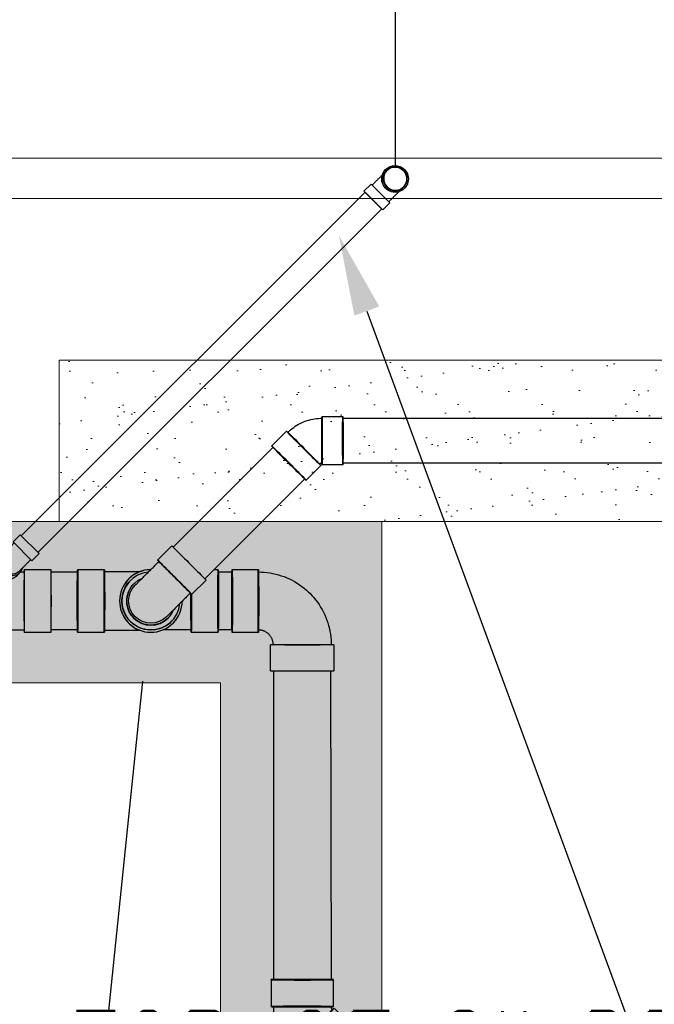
# Model space of a CAD drawing. Header units: inches. Extents: x -20472 to 23246, y -642 to 972.
# Tile 7 of 105: x 894 to 988, y -258 to -111. Entities that reach past the tile are written whole.
import ezdxf
from ezdxf import colors
from ezdxf.entities.mleader import LeaderData, LeaderLine
from ezdxf.math import Vec2, Vec3

# ---------------------------------------------------------------- set-up
doc = ezdxf.new("R2010")
doc.units = ezdxf.units.IN
doc.header["$MEASUREMENT"] = 0
doc.linetypes.add('Dash 1_16_', pattern=[0.125, 0.0625, -0.0625])
for name, color, linetype in [('P-PIPE', 3, 'Continuous'), ('S-ANNO-DIMS', 1, 'Continuous'), ('S-ANNO-TEXT', 2, 'Continuous')]:
    doc.layers.add(name, color=color, linetype=linetype)
for name, color, linetype, lineweight in [('S-FDTN_DRN', 3, 'Continuous', 50), ('S-TRCH-PATT', 8, 'Continuous', 18), ('S-WALL-PATT', 8, 'Continuous', 18)]:
    doc.layers.add(name, color=color, linetype=linetype, lineweight=lineweight)
doc.styles.add('Annotative', font='romans.shx', dxfattribs={"width": 0.8, "height": 0.125})
doc.dimstyles.new('Annotative', dxfattribs={"dimscale": 0, "dimtxt": 0.125, "dimasz": 0.125, "dimexe": 0.179688, "dimexo": 0.0625, "dimgap": 0.09, "dimtad": 1, "dimdec": 3, "dimzin": 3, "dimdsep": 46, "dimlunit": 4, "dimtxsty": 'Annotative', "dimcen": 0.09, "dimclrt": 2, "dimazin": 2, "dimtfac": 1, "dimtdec": 3, "dimtmove": 1, "dimatfit": 3, "dimfxl": 1, "dimtfill": 1, "dimfrac": 2, "dimtolj": 1, "dimtzin": 0, "dimarcsym": 0})

# ---------------------------------------------------------------- blocks, each defined once
blk = doc.blocks.new('*D47')
at = {"layer": 'Defpoints', "color": 0, "transparency": 16777216}
for p in [(950, -77.77), (1056, -86.26), (1056, -140)]:
    blk.add_point(p, dxfattribs=at)
at = {"layer": 'S-ANNO-DIMS', "color": 0, "lineweight": -2, "transparency": 16777216}
for p, q in [((1056, -134), (1056, -69.01)), ((950, -83.77), (950, -103.51)), ((962, -86.26), (1044, -86.26))]:
    blk.add_line(p, q, dxfattribs=at)
at = {"layer": 'S-ANNO-DIMS', "color": 0, "transparency": 16777216}
for points in [[(962, -84.26), (962, -88.26), (950, -86.26)], [(1044, -84.26), (1044, -88.26), (1056, -86.26)]]:
    blk.add_solid(points, dxfattribs=at)
at = {"layer": 'S-ANNO-DIMS', "color": 2, "lineweight": -3, "transparency": 16777216, "insert": (1003, -70.47), "char_height": 12, "attachment_point": 5, "style": 'Annotative', "bg_fill": 3, "box_fill_scale": 1.25, "bg_fill_color": 256, "bg_fill_true_color": 13158600, "bg_fill_transparency": 0}
blk.add_mtext('\\A1;8\'-10"', dxfattribs=at)
blk = doc.blocks.new('*D48')
at = {"layer": 'Defpoints', "color": 0, "transparency": 16777216}
for p in [(950, -86.26), (758, -137.59), (950, -139.06)]:
    blk.add_point(p, dxfattribs=at)
at = {"layer": 'S-ANNO-DIMS', "color": 0, "lineweight": -2, "transparency": 16777216}
for p, q in [((758, -131.59), (758, -69.01)), ((950, -133.06), (950, -69.01)), ((770, -86.26), (938, -86.26))]:
    blk.add_line(p, q, dxfattribs=at)
at = {"layer": 'S-ANNO-DIMS', "color": 0, "transparency": 16777216}
for points in [[(770, -84.26), (770, -88.26), (758, -86.26)], [(938, -84.26), (938, -88.26), (950, -86.26)]]:
    blk.add_solid(points, dxfattribs=at)
at = {"layer": 'S-ANNO-DIMS', "color": 2, "lineweight": -3, "transparency": 16777216, "insert": (854, -70.47), "char_height": 12, "attachment_point": 5, "style": 'Annotative', "bg_fill": 3, "box_fill_scale": 1.25, "bg_fill_color": 256, "bg_fill_true_color": 13158600, "bg_fill_transparency": 0}
blk.add_mtext('\\A1;16\'-0"', dxfattribs=at)
blk = doc.blocks.new('Bend - PVC - Sch 40 - DWV_USACE - Standard-V11-00_SP_Foundation Drainage Plan-TO FDN_DOC-flat-3')
at = {"layer": 'P-PIPE'}
for p, q in [((999.17, -259.43), (999.17, -260.93)), ((1001.15, -259.43), (999.17, -259.43)), ((999.17, -259.43), (1001.15, -259.43)), ((1001.15, -259.43), (1003.13, -259.43)), ((1003.13, -259.43), (1001.15, -259.43)), ((1003.13, -260.93), (1003.13, -259.43)), ((1001.15, -260.93), (999.17, -260.93)), ((999.17, -260.93), (1001.15, -260.93)), ((1001.15, -260.93), (1003.13, -260.93)), ((1003.13, -260.93), (1001.15, -260.93)), ((1001.15, -260.93), (1001.15, -260.93)), ((1001.15, -260.93), (1001.15, -260.93)), ((1001.16, -262.02), (1001.15, -262.02)), ((1002.9, -260.93), (1002.9, -261.06)), ((1001.15, -265.98), (1001.16, -265.98))]:
    blk.add_line(p, q, dxfattribs=at)
at = {"layer": 'P-PIPE', "flags": 128}
for points in [[(999.4, -261.08), (999.4, -260.97), (999.4, -260.93)], [(999.4, -264), (999.4, -263.99), (999.4, -263.99), (999.4, -263.98), (999.4, -263.96), (999.4, -263.94), (999.4, -263.91), (999.4, -263.88), (999.4, -263.84), (999.4, -263.8), (999.4, -263.76), (999.4, -263.71), (999.4, -263.65), (999.4, -263.59), (999.4, -263.53), (999.4, -263.46), (999.4, -263.39), (999.4, -263.32), (999.4, -263.24), (999.4, -263.15), (999.4, -263.07), (999.4, -262.98), (999.4, -262.89), (999.4, -262.79), (999.4, -262.69), (999.4, -262.59), (999.4, -262.48), (999.4, -262.38), (999.4, -262.27), (999.4, -262.16), (999.4, -262.04), (999.4, -261.93), (999.4, -261.81), (999.4, -261.69), (999.4, -261.58), (999.4, -261.45), (999.4, -261.33), (999.4, -261.21), (999.4, -261.09)], [(1002.9, -261.08), (1002.9, -261.18), (1002.9, -261.3), (1002.9, -261.42), (1002.9, -261.54), (1002.9, -261.66), (1002.9, -261.78), (1002.9, -261.9), (1002.9, -262.01), (1002.9, -262.13), (1002.9, -262.24), (1002.9, -262.35), (1002.9, -262.46), (1002.9, -262.56), (1002.9, -262.66), (1002.9, -262.76), (1002.9, -262.86), (1002.9, -262.95), (1002.9, -263.04), (1002.9, -263.13), (1002.9, -263.22), (1002.9, -263.3), (1002.9, -263.37), (1002.9, -263.44), (1002.9, -263.51), (1002.9, -263.58), (1002.9, -263.64), (1002.9, -263.69), (1002.9, -263.74), (1002.9, -263.79), (1002.9, -263.83), (1002.9, -263.87), (1002.9, -263.9), (1002.9, -263.93), (1002.9, -263.95), (1002.9, -263.97), (1002.9, -263.98), (1002.9, -263.99), (1002.9, -264), (1002.9, -264)], [(999.4, -264), (999.4, -263.93), (999.41, -263.86), (999.42, -263.79), (999.43, -263.72), (999.44, -263.65), (999.45, -263.58), (999.47, -263.51), (999.49, -263.45), (999.52, -263.38), (999.54, -263.32), (999.57, -263.25), (999.6, -263.19), (999.63, -263.13), (999.67, -263.07), (999.71, -263.01), (999.75, -262.95), (999.79, -262.9), (999.84, -262.84), (999.88, -262.79), (999.93, -262.74), (999.99, -262.69), (1000.04, -262.65), (1000.09, -262.61), (1000.15, -262.56), (1000.21, -262.52), (1000.27, -262.49), (1000.33, -262.45), (1000.39, -262.42), (1000.45, -262.39), (1000.52, -262.37), (1000.58, -262.34), (1000.65, -262.32), (1000.72, -262.3), (1000.79, -262.29), (1000.86, -262.27), (1000.92, -262.26), (1000.99, -262.25), (1001.06, -262.25), (1001.13, -262.25), (1001.15, -262.25)], [(1001.15, -262.25), (1001.22, -262.25), (1001.29, -262.25), (1001.36, -262.26), (1001.43, -262.27), (1001.5, -262.28), (1001.57, -262.3), (1001.64, -262.32), (1001.7, -262.34), (1001.77, -262.36), (1001.83, -262.39), (1001.9, -262.41), (1001.96, -262.45), (1002.02, -262.48), (1002.08, -262.51), (1002.14, -262.55), (1002.2, -262.59), (1002.25, -262.64), (1002.31, -262.68), (1002.36, -262.73), (1002.41, -262.78), (1002.46, -262.83), (1002.5, -262.88), (1002.55, -262.94), (1002.59, -262.99), (1002.63, -263.05), (1002.66, -263.11), (1002.7, -263.17), (1002.73, -263.23), (1002.76, -263.3), (1002.78, -263.36), (1002.81, -263.43), (1002.83, -263.5), (1002.85, -263.56), (1002.86, -263.63), (1002.88, -263.7), (1002.89, -263.77), (1002.9, -263.84), (1002.9, -263.91), (1002.9, -263.98), (1002.9, -264)], [(1001.15, -265.75), (1001.08, -265.75), (1001.01, -265.74), (1000.94, -265.73), (1000.87, -265.72), (1000.81, -265.71), (1000.74, -265.7), (1000.67, -265.68), (1000.6, -265.66), (1000.54, -265.64), (1000.47, -265.61), (1000.41, -265.58), (1000.34, -265.55), (1000.28, -265.52), (1000.22, -265.48), (1000.16, -265.44), (1000.11, -265.4), (1000.05, -265.36), (1000, -265.31), (999.95, -265.27), (999.9, -265.22), (999.85, -265.17), (999.8, -265.11), (999.76, -265.06), (999.72, -265), (999.68, -264.94), (999.64, -264.88), (999.61, -264.82), (999.58, -264.76), (999.55, -264.7), (999.52, -264.63), (999.5, -264.57), (999.48, -264.5), (999.46, -264.43), (999.44, -264.36), (999.43, -264.29), (999.42, -264.23), (999.41, -264.16), (999.41, -264.09), (999.4, -264.02), (999.4, -264)], [(1002.9, -264), (1002.9, -264.07), (1002.9, -264.14), (1002.89, -264.21), (1002.88, -264.28), (1002.87, -264.35), (1002.85, -264.41), (1002.83, -264.48), (1002.81, -264.55), (1002.79, -264.61), (1002.76, -264.68), (1002.74, -264.74), (1002.71, -264.81), (1002.67, -264.87), (1002.64, -264.93), (1002.6, -264.99), (1002.56, -265.04), (1002.51, -265.1), (1002.47, -265.15), (1002.42, -265.2), (1002.37, -265.25), (1002.32, -265.3), (1002.27, -265.35), (1002.21, -265.39), (1002.16, -265.43), (1002.1, -265.47), (1002.04, -265.51), (1001.98, -265.54), (1001.92, -265.57), (1001.85, -265.6), (1001.79, -265.63), (1001.72, -265.65), (1001.65, -265.67), (1001.59, -265.69), (1001.52, -265.71), (1001.45, -265.72), (1001.38, -265.73), (1001.31, -265.74), (1001.24, -265.75), (1001.17, -265.75), (1001.15, -265.75)]]:
    blk.add_lwpolyline(points, dxfattribs=at)
at = {"layer": 'P-PIPE'}
for centre, major_axis, start_param, end_param in [((1001.15, -264), (0, -1.98), 3.141593, 6.283185), ((1001.16, -264), (0, -1.98), 3.141593, 6.283185), ((1001.15, -264), (0, -1.98), 0, 3.141593), ((1001.16, -264), (0, -1.98), 0, 3.141593), ((1001.15, -264), (0, -1.75), 3.141593, 6.283185), ((1001.15, -264), (0, -1.75), 0, 3.141593)]:
    blk.add_ellipse(centre, major_axis=major_axis, ratio=0.999999, start_param=start_param, end_param=end_param, dxfattribs=at)
blk = doc.blocks.new('Bend - PVC - Sch 40 - DWV_USACE - Standard-1105255-00_SP_Foundation Drainage Plan-TO FDN_DOC-flat-2')
at = {"layer": 'P-PIPE'}
for p, q in [((1542.99, -211.94), (1540.16, -209.11)), ((1533.58, -215.7), (1536.41, -218.52)), ((1536.5, -218.75), (1536.5, -222.75)), ((1545.81, -222.75), (1545.81, -218.75))]:
    blk.add_line(p, q, dxfattribs=at)
at = {"layer": 'P-PIPE', "flags": 128}
for points in [[(1544.76, -215.2), (1544.61, -214.86), (1544.45, -214.52), (1544.28, -214.19), (1544.09, -213.87), (1543.89, -213.56), (1543.67, -213.26), (1543.45, -212.96), (1543.21, -212.68), (1542.96, -212.4), (1542.75, -212.18)], [(1545.47, -218.75), (1545.46, -218.38), (1545.44, -218.01), (1545.4, -217.64), (1545.35, -217.27), (1545.28, -216.91), (1545.2, -216.54), (1545.11, -216.18), (1545, -215.83), (1544.87, -215.48), (1544.76, -215.2)], [(1536.65, -218.28), (1536.67, -218.3), (1536.69, -218.32), (1536.7, -218.34), (1536.72, -218.36), (1536.73, -218.38), (1536.75, -218.41), (1536.76, -218.43), (1536.77, -218.45), (1536.79, -218.48), (1536.79, -218.5)], [(1536.79, -218.5), (1536.8, -218.52), (1536.81, -218.55), (1536.82, -218.57), (1536.83, -218.6), (1536.83, -218.63), (1536.84, -218.65), (1536.84, -218.68), (1536.84, -218.7), (1536.84, -218.73), (1536.85, -218.75)]]:
    blk.add_lwpolyline(points, dxfattribs=at)
at = {"layer": 'P-PIPE'}
for centre, major_axis, start_param, end_param in [((1536.87, -212.4), (3.29, 3.29), 6.278871, 9.420463), ((1536.87, -212.4), (3.29, 3.29), 3.137278, 6.278871), ((1539.7, -215.23), (3.29, 3.29), 6.278871, 9.420463), ((1539.7, -215.23), (3.29, 3.29), 3.137278, 6.278871), ((1539.7, -215.23), (3.05, 3.05), 6.278871, 9.420463), ((1539.7, -215.23), (3.05, 3.05), 3.137278, 6.278871), ((1541.16, -218.75), (4.66, 0), 0.004314, 3.145907), ((1541.16, -218.75), (4.66, 0), 3.145907, 6.2875), ((1541.16, -218.75), (4.31, 0), 0.004314, 3.145907), ((1541.16, -218.75), (4.31, 0), 3.145907, 6.2875), ((1541.16, -222.75), (4.66, 0), 0.004314, 3.145907), ((1541.16, -222.75), (4.66, 0), 3.145907, 6.2875)]:
    blk.add_ellipse(centre, major_axis=major_axis, ratio=0.010416, start_param=start_param, end_param=end_param, dxfattribs=at)
blk = doc.blocks.new('Bend - PVC - Sch 40 - DWV_USACE - Standard-1153782-00_SP_Foundation Drainage Plan-TO FDN_DOC-flat-1')
at = {"layer": 'P-PIPE'}
for p, q in [((940.29, -2241.47), (940.29, -2244.47)), ((947.5, -2244.47), (947.5, -2241.47)), ((938.89, -2245.86), (935.89, -2245.86)), ((935.89, -2253.07), (938.89, -2253.07))]:
    blk.add_line(p, q, dxfattribs=at)
at = {"layer": 'P-PIPE', "flags": 128}
for points in [[(940.58, -2244.47), (940.58, -2244.54), (940.57, -2244.6), (940.57, -2244.67), (940.56, -2244.74), (940.55, -2244.8), (940.53, -2244.87), (940.51, -2244.94), (940.49, -2245), (940.47, -2245.06), (940.45, -2245.13), (940.42, -2245.19), (940.39, -2245.25), (940.36, -2245.31), (940.32, -2245.37), (940.29, -2245.42), (940.25, -2245.48), (940.2, -2245.53), (940.16, -2245.58), (940.12, -2245.63), (940.09, -2245.66)], [(944.77, -2250.35), (945, -2250.11), (945.22, -2249.86), (945.43, -2249.6), (945.63, -2249.34), (945.82, -2249.06), (946, -2248.78), (946.17, -2248.49), (946.32, -2248.2), (946.46, -2247.9), (946.6, -2247.59), (946.71, -2247.28), (946.82, -2246.97), (946.91, -2246.65), (947, -2246.33), (947.06, -2246), (947.12, -2245.67), (947.16, -2245.34), (947.19, -2245.01), (947.2, -2244.68), (947.21, -2244.47)], [(940.09, -2245.66), (940.04, -2245.71), (939.99, -2245.75), (939.93, -2245.8), (939.88, -2245.84), (939.83, -2245.88), (939.77, -2245.91), (939.71, -2245.95), (939.65, -2245.98), (939.59, -2246.01), (939.53, -2246.03), (939.46, -2246.06), (939.4, -2246.08), (939.34, -2246.1), (939.27, -2246.11), (939.2, -2246.13), (939.14, -2246.14), (939.07, -2246.15), (939, -2246.15), (938.94, -2246.16), (938.89, -2246.16)], [(938.89, -2252.78), (939.23, -2252.77), (939.56, -2252.75), (939.89, -2252.72), (940.22, -2252.68), (940.54, -2252.62), (940.87, -2252.54), (941.19, -2252.46), (941.51, -2252.36), (941.82, -2252.25), (942.13, -2252.13), (942.43, -2251.99), (942.73, -2251.84), (943.02, -2251.68), (943.31, -2251.51), (943.59, -2251.33), (943.86, -2251.14), (944.12, -2250.93), (944.37, -2250.72), (944.62, -2250.49), (944.77, -2250.35)]]:
    blk.add_lwpolyline(points, dxfattribs=at)
at = {"layer": 'P-PIPE'}
for centre, major_axis, start_param, end_param in [((943.89, -2241.47), (3.6, 0), 3.131177, 6.27277), ((943.89, -2241.47), (3.6, 0), 6.27277, 9.414362), ((943.89, -2244.47), (3.6, 0), 3.131177, 6.27277), ((943.89, -2244.47), (3.6, 0), 6.27277, 9.414362), ((943.89, -2244.47), (3.31, 0), 3.131177, 6.27277), ((943.89, -2244.47), (3.31, 0), 6.27277, 9.414362), ((935.89, -2249.47), (0, -3.6), 3.152008, 6.293601), ((935.89, -2249.47), (0, -3.6), 0.010416, 3.152008), ((938.89, -2249.47), (0, -3.6), 3.152008, 6.293601), ((938.89, -2249.47), (0, -3.31), 3.152008, 6.293601), ((938.89, -2249.47), (0, -3.6), 0.010416, 3.152008), ((938.89, -2249.47), (0, -3.31), 0.010416, 3.152008)]:
    blk.add_ellipse(centre, major_axis=major_axis, ratio=0.010416, start_param=start_param, end_param=end_param, dxfattribs=at)
blk = doc.blocks.new('Bend - PVC - Sch 40 - DWV_USACE - Standard-1110594-00_SP_Foundation Drainage Plan-TO FDN_DOC-flat-1')
at = {"layer": 'P-PIPE'}
for p, q in [((1383.06, -205.92), (1383.06, -206.67)), ((1387.02, -206.67), (1387.02, -205.92)), ((1383.06, -209.21), (1383.06, -210.71)), ((1383.06, -209.21), (1387.02, -209.21)), ((1385.04, -209.21), (1385.04, -209.21)), ((1385.04, -209.21), (1385.04, -209.21)), ((1385.04, -209.21), (1385.04, -209.21)), ((1385.04, -209.21), (1385.04, -209.21)), ((1387.02, -210.71), (1387.02, -209.21)), ((1383.06, -210.71), (1387.02, -210.71)), ((1385.04, -210.71), (1385.04, -210.71)), ((1385.04, -210.71), (1385.04, -210.71))]:
    blk.add_line(p, q, dxfattribs=at)
at = {"layer": 'P-PIPE', "flags": 128}
for points in [[(1383.29, -206.67), (1383.29, -206.73), (1383.29, -206.8), (1383.29, -206.87), (1383.29, -206.94), (1383.29, -207.02), (1383.29, -207.09), (1383.29, -207.18), (1383.29, -207.26), (1383.29, -207.35), (1383.29, -207.44), (1383.29, -207.54), (1383.29, -207.64), (1383.29, -207.74), (1383.29, -207.84), (1383.29, -207.94), (1383.29, -208.05), (1383.29, -208.16), (1383.29, -208.27), (1383.29, -208.38), (1383.29, -208.49), (1383.29, -208.6), (1383.29, -208.72), (1383.29, -208.84), (1383.29, -208.95), (1383.29, -209.07), (1383.29, -209.19), (1383.29, -209.21)], [(1386.79, -209.21), (1386.79, -209.09), (1386.79, -208.97), (1386.79, -208.86), (1386.79, -208.74), (1386.79, -208.63), (1386.79, -208.51), (1386.79, -208.4), (1386.79, -208.29), (1386.79, -208.18), (1386.79, -208.07), (1386.79, -207.96), (1386.79, -207.86), (1386.79, -207.75), (1386.79, -207.65), (1386.79, -207.56), (1386.79, -207.46), (1386.79, -207.37), (1386.79, -207.28), (1386.79, -207.19), (1386.79, -207.11), (1386.79, -207.03), (1386.79, -206.95), (1386.79, -206.88), (1386.79, -206.81), (1386.79, -206.75), (1386.79, -206.68), (1386.79, -206.67)]]:
    blk.add_lwpolyline(points, dxfattribs=at)
at = {"layer": 'P-PIPE'}
for centre, major_axis, start_param, end_param in [((1385.04, -206.67), (1.98, 0), 1.570796, 3.627428), ((1385.04, -205.92), (1.98, 0), 1.570796, 3.141593), ((1385.04, -205.92), (1.98, 0), 6.062597, 7.853982), ((1385.04, -206.67), (1.98, 0), 5.813092, 7.853982), ((1385.04, -206.67), (1.75, 0), 1.570796, 3.141593), ((1385.04, -206.67), (1.75, 0), 6.283185, 7.853982)]:
    blk.add_ellipse(centre, major_axis=major_axis, ratio=0.866025, start_param=start_param, end_param=end_param, dxfattribs=at)
blk = doc.blocks.new('Bend - PVC - Sch 40 - DWV_USACE - Standard-1105255-00_SP_Foundation Drainage Plan-TO FDN_DOC-flat-1')
at = {"layer": 'P-PIPE'}
for p, q in [((1240.92, 941.2), (1236.92, 941.2)), ((1250.57, 935.54), (1247.74, 938.37)), ((1236.92, 931.88), (1240.92, 931.88)), ((1241.15, 931.79), (1243.98, 928.96))]:
    blk.add_line(p, q, dxfattribs=at)
at = {"layer": 'P-PIPE', "flags": 128}
for points in [[(1244.48, 940.15), (1244.13, 940.28), (1243.78, 940.4), (1243.43, 940.51), (1243.07, 940.6), (1242.7, 940.68), (1242.34, 940.74), (1241.97, 940.79), (1241.6, 940.83), (1241.23, 940.85), (1240.92, 940.85)], [(1247.49, 938.13), (1247.23, 938.39), (1246.95, 938.63), (1246.66, 938.87), (1246.36, 939.09), (1246.06, 939.31), (1245.74, 939.5), (1245.42, 939.69), (1245.09, 939.86), (1244.76, 940.02), (1244.48, 940.15)], [(1240.92, 932.23), (1240.95, 932.23), (1240.98, 932.23), (1241, 932.22), (1241.03, 932.22), (1241.06, 932.21), (1241.08, 932.21), (1241.11, 932.2), (1241.13, 932.19), (1241.16, 932.18), (1241.18, 932.18)], [(1241.18, 932.18), (1241.2, 932.17), (1241.23, 932.15), (1241.25, 932.14), (1241.27, 932.13), (1241.3, 932.11), (1241.32, 932.1), (1241.34, 932.08), (1241.36, 932.06), (1241.38, 932.05), (1241.4, 932.03)]]:
    blk.add_lwpolyline(points, dxfattribs=at)
at = {"layer": 'P-PIPE'}
for centre, major_axis, start_param, end_param in [((1236.92, 936.54), (0, 4.66), 6.278871, 9.420463), ((1236.92, 936.54), (0, 4.66), 3.137278, 6.278871), ((1240.92, 936.54), (0, 4.66), 6.278871, 9.420463), ((1240.92, 936.54), (0, 4.31), 6.278871, 9.420463), ((1240.92, 936.54), (0, 4.66), 3.137278, 6.278871), ((1240.92, 936.54), (0, 4.31), 3.137278, 6.278871), ((1244.44, 935.08), (3.29, 3.29), 0.004314, 3.145907), ((1244.44, 935.08), (3.29, 3.29), 3.145907, 6.2875), ((1244.44, 935.08), (3.05, 3.05), 0.004314, 3.145907), ((1244.44, 935.08), (3.05, 3.05), 3.145907, 6.2875), ((1247.27, 932.25), (3.29, 3.29), 0.004314, 3.145907), ((1247.27, 932.25), (3.29, 3.29), 3.145907, 6.2875)]:
    blk.add_ellipse(centre, major_axis=major_axis, ratio=0.010416, start_param=start_param, end_param=end_param, dxfattribs=at)
blk = doc.blocks.new('Bend - PVC - Sch 40 - DWV_USACE - Standard-1148485-00_SP_Foundation Drainage Plan-TO FDN_DOC-flat-1')
at = {"layer": 'P-PIPE'}
for p, q in [((1134.17, -206.08), (1134.17, -209.08)), ((1141.38, -209.08), (1141.38, -206.08))]:
    blk.add_line(p, q, dxfattribs=at)
at = {"layer": 'P-PIPE', "flags": 128}
for points in [[(1134.47, -201.08), (1134.47, -201.08), (1134.47, -201.09), (1134.47, -201.11), (1134.47, -201.14), (1134.47, -201.18), (1134.47, -201.22), (1134.47, -201.27), (1134.47, -201.33), (1134.47, -201.4), (1134.47, -201.47), (1134.47, -201.55), (1134.47, -201.64), (1134.47, -201.74), (1134.47, -201.84), (1134.47, -201.95), (1134.47, -202.07), (1134.47, -202.19), (1134.47, -202.32), (1134.47, -202.45), (1134.47, -202.6), (1134.47, -202.74), (1134.47, -202.89), (1134.47, -203.05), (1134.47, -203.21), (1134.47, -203.38), (1134.47, -203.55), (1134.47, -203.72), (1134.47, -203.9), (1134.47, -204.08), (1134.47, -204.27), (1134.47, -204.46), (1134.47, -204.65), (1134.47, -204.84), (1134.47, -205.04), (1134.47, -205.23), (1134.47, -205.43), (1134.47, -205.63), (1134.47, -205.83), (1134.47, -206.03), (1134.47, -206.08)], [(1141.09, -206.08), (1141.09, -205.88), (1141.09, -205.68), (1141.09, -205.48), (1141.09, -205.28), (1141.09, -205.08), (1141.09, -204.89), (1141.09, -204.69), (1141.09, -204.5), (1141.09, -204.31), (1141.09, -204.13), (1141.09, -203.95), (1141.09, -203.77), (1141.09, -203.59), (1141.09, -203.42), (1141.09, -203.25), (1141.09, -203.09), (1141.09, -202.93), (1141.09, -202.78), (1141.09, -202.63), (1141.09, -202.49), (1141.09, -202.35), (1141.09, -202.22), (1141.09, -202.1), (1141.09, -201.98), (1141.09, -201.87), (1141.09, -201.76), (1141.09, -201.67), (1141.09, -201.58), (1141.09, -201.49), (1141.09, -201.42), (1141.09, -201.35), (1141.09, -201.29), (1141.09, -201.23), (1141.09, -201.19), (1141.09, -201.15), (1141.09, -201.12), (1141.09, -201.1), (1141.09, -201.08), (1141.09, -201.08), (1141.09, -201.08)]]:
    blk.add_lwpolyline(points, dxfattribs=at)
at = {"layer": 'P-PIPE'}
for radius, start, end in [(3.6, 0, 180), (3.6, 336.7789, 203.2211), (3.31, 0, 180)]:
    blk.add_arc((1137.78, -201.08), radius, start, end, dxfattribs=at)
for centre, major_axis, start_param, end_param in [((1137.78, -206.08), (3.6, 0), 1.570796, 4.712389), ((1137.78, -206.08), (3.31, 0), 1.570796, 4.712389), ((1137.78, -206.08), (3.6, 0), 4.712389, 7.853982), ((1137.78, -206.08), (3.31, 0), 4.712389, 7.853982), ((1137.78, -209.08), (3.6, 0), 1.570796, 4.712389), ((1137.78, -209.08), (3.6, 0), 4.712389, 7.853982)]:
    blk.add_ellipse(centre, major_axis=major_axis, ratio=0.001061, start_param=start_param, end_param=end_param, dxfattribs=at)

msp = doc.modelspace()

# ---------------------------------------------------------------- hatches: boundary and pattern name
at = {"layer": 'S-WALL-PATT', "linetype": 'Dash 1_16_'}
h = msp.add_hatch(dxfattribs=at)
h.set_pattern_fill('AR-SAND', color=256, scale=4)
h.paths.add_polyline_path([(361.0357, -186), (948, -186), (948, -264), (1182, -264), (1182, 264), (948, 264), (948, 186), (364.9656, 186), (364.9656, 162), (257.675, 162), (257.675, 198), (312, 198), (312, 387.6879), (66, 387.6879), (66, 654), (90, 654), (90, 412), (338.1821, 412), (333.8179, 210), (924, 210), (924, 288), (1206, 288), (1206, -288), (924, -288), (924, -210), (337.0357, -210), (337.0357, -186), (114, -186), (114, -217.5249), (90, -217.5249), (90, -642), (66, -642), (66, -192), (90, -192), (90, -162), (361.0357, -162)])

# ---------------------------------------------------------------- linework, layer by layer
at = {"layer": 'P-PIPE'}
for p, q in [((942.1842, -170.6612), (1075.2317, -170.6612)), ((916.9413, -189.8196), (931.8026, -174.9583)), ((1075.2317, -177.3391), (942.1781, -177.3391)), ((936.5246, -179.6803), (921.6633, -194.5416)), ((898.7935, -193.2039), (894.8153, -193.2039)), ((906.7229, -193.2039), (902.7447, -193.2039)), ((923.6454, -193.1864), (923.0751, -193.1862)), ((894.2829, -193.4987), (894.8153, -193.4987)), ((898.7758, -193.5259), (902.7271, -193.5259)), ((923.7018, -193.5259), (925.721, -193.5259)), ((894.7984, -202.1781), (889, -202.1781)), ((894.8153, -202.4728), (898.7935, -202.4728)), ((902.7271, -202.1509), (898.8112, -202.1509)), ((902.7447, -202.4728), (906.7229, -202.4728)), ((919.6423, -202.496), (923.6421, -202.4974)), ((925.721, -202.1509), (923.7251, -202.1509)), ((931.8479, -208.2577), (931.8494, -254.1146)), ((940.4839, -254.1531), (940.4013, -208.2595))]:
    msp.add_line(p, q, dxfattribs=at)
at = {"layer": 'P-PIPE', "flags": 128}
for points in [[(911.9588, -193.4987), (909.9467, -193.4987), (909.6974, -193.4987), (909.4432, -193.4987), (909.1846, -193.4987), (908.9219, -193.4987), (908.6555, -193.4987), (908.386, -193.4987), (908.1136, -193.4987), (907.839, -193.4987), (907.5624, -193.4987), (907.2844, -193.4987), (907.0053, -193.4987), (906.7257, -193.4987), (906.7229, -193.4987)], [(910.5938, -200.8867), (910.4744, -200.7623), (910.36, -200.6332), (910.2508, -200.4996), (910.1471, -200.3618), (910.049, -200.2199), (909.9567, -200.0742), (909.8702, -199.925), (909.7898, -199.7724), (909.7155, -199.6167), (909.6476, -199.4582), (909.586, -199.297), (909.5309, -199.1336), (909.4824, -198.9681), (909.4405, -198.8007), (909.4054, -198.6319), (909.3771, -198.4617), (909.3556, -198.2906), (909.3409, -198.1187), (909.3331, -197.9464), (909.3323, -197.7739), (909.3383, -197.6015), (909.3512, -197.4295), (909.371, -197.2582), (909.3976, -197.0877), (909.431, -196.9185), (909.4712, -196.7508), (909.518, -196.5848), (909.5715, -196.4208), (909.6314, -196.259), (909.6978, -196.0998), (909.7705, -195.9434), (909.8493, -195.79), (909.9343, -195.6399), (910.0252, -195.4933), (910.1218, -195.3504), (910.2241, -195.2115), (910.3319, -195.0769), (910.445, -194.9466), (910.5632, -194.821), (910.596, -194.7879)], [(916.6926, -200.8888), (916.5682, -201.0083), (916.4391, -201.1227), (916.3055, -201.2318), (916.1677, -201.3355), (916.0258, -201.4336), (915.8801, -201.526), (915.7309, -201.6125), (915.5783, -201.6929), (915.4226, -201.7671), (915.2641, -201.8351), (915.103, -201.8967), (914.9395, -201.9518), (914.774, -202.0003), (914.6066, -202.0421), (914.4378, -202.0773), (914.2676, -202.1056), (914.0965, -202.1271), (913.9246, -202.1418), (913.7523, -202.1495), (913.5798, -202.1504), (913.4074, -202.1444), (913.2354, -202.1315), (913.0641, -202.1117), (912.8937, -202.085), (912.7244, -202.0516), (912.5567, -202.0115), (912.3907, -201.9646), (912.2267, -201.9112), (912.0649, -201.8513), (911.9057, -201.7849), (911.7493, -201.7122), (911.5959, -201.6333), (911.4458, -201.5484), (911.2992, -201.4575), (911.1563, -201.3608), (911.0175, -201.2585), (910.8828, -201.1507), (910.7525, -201.0377), (910.6269, -200.9195), (910.5938, -200.8867)], [(906.7229, -202.1781), (907.0026, -202.1781), (907.2816, -202.1781), (907.5597, -202.1781), (907.8362, -202.1781), (908.1109, -202.1781), (908.3833, -202.1781), (908.6529, -202.1781), (908.9192, -202.1781), (909.182, -202.1781), (909.4407, -202.1781), (909.6949, -202.1781), (909.9443, -202.1781), (910.1884, -202.1781), (910.4268, -202.1781), (910.6592, -202.1781), (910.8852, -202.1781), (911.1044, -202.1781), (911.3164, -202.1781), (911.521, -202.1781), (911.9588, -202.1781)], [(919.6425, -202.153), (919.4001, -202.1529), (919.1583, -202.1528), (918.9173, -202.1527), (918.6775, -202.1526), (918.4394, -202.1526), (918.2034, -202.1525), (917.9697, -202.1524), (917.7388, -202.1523), (917.5111, -202.1522), (917.2869, -202.1522), (917.0665, -202.1521), (916.8504, -202.152), (916.6388, -202.1519), (916.4321, -202.1519), (916.2307, -202.1518), (916.0348, -202.1517), (915.8448, -202.1516), (915.661, -202.1516), (915.3966, -202.1515)]]:
    msp.add_lwpolyline(points, dxfattribs=at)
at = {"layer": 'P-PIPE'}
for radius, start, end in [(4.6555, 90.359048, 248.774627), (4.6555, 90.359048, 134.979959), (4.6555, 134.979959, 314.979959), (4.6555, 134.979959, 314.979959), (4.3125, 95.185002, 354.814998), (3.6045, 135, 315), (3.6045, 135, 315), (4.6555, 314.979959, 359.640952), (4.6555, 314.979959, 337.131196)]:
    msp.add_arc((913.6443, -197.8384), radius, start, end, dxfattribs=at)
at = {"layer": 'P-PIPE', "extrusion": (0, 0, -1)}
for centre, major_axis, ratio, start_param, end_param in [((942.1768, -174.0002), (0, -3.3389), 0.0104161, 1.57079633, 3.14159265), ((942.1768, -174.0002), (0, -3.3389), 0.0104161, 3.14159265, 4.71238898), ((942.1768, -174.0002), (0, -3.3389), 0.0104161, 4.71238898, 6.28318531), ((934.1636, -177.3193), (-2.361, 2.361), 0.0104161, 4.71238898, 6.28318531), ((934.1636, -177.3193), (-2.361, 2.361), 0.0104161, 0, 1.57079633), ((934.1636, -177.3193), (-2.361, 2.361), 0.0104161, 3.14159265, 4.71238898), ((934.1636, -177.3193), (-2.361, 2.361), 0.0104161, 1.57079633, 3.14159265), ((942.1768, -174.0002), (0, -3.3389), 0.0104161, 0, 0.28870366), ((902.7447, -197.8384), (0, 4.6345), 0.0103989, -1.57079633, 1.57079633), ((902.7447, -197.8384), (0, -4.6345), 0.0103989, -3.14159265, 1.57079633), ((906.7229, -197.8384), (0, -4.6345), 0.0103989, 1.57079633, 4.71238898), ((906.7229, -197.8384), (0, -4.3397), 0.0103989, 1.57079633, 4.71238898), ((923.6438, -197.8419), (0.0016, 4.6555), 0.01027124, -1.57079633, 1.57079633), ((902.7447, -197.8384), (0, -4.3125), 0.0103989, 1.57079633, 4.71238898), ((902.7447, -197.8384), (0, 4.3125), 0.0103989, -1.57079633, 0), ((925.721, -197.8384), (0, 4.3125), 0.0104161, 4.71238898, 6.28318531), ((925.721, -197.8384), (0, 4.3125), 0.0104161, 0, 1.57079633), ((919.644, -197.8405), (0.0016, 4.6555), 0.01027124, -1.57079633, -1.33503933), ((919.644, -197.8405), (0.0015, 4.3125), 0.01027124, -1.57079633, -1.3195239), ((919.644, -197.8405), (0.0015, 4.3125), 0.01027124, 1.34620264, 1.57079633), ((919.644, -197.8405), (0.0016, 4.6555), 0.01027124, 1.3599115, 1.57079633), ((902.7447, -197.8384), (0, 4.3125), 0.0103989, 3.14159265, 4.71238898), ((902.7447, -197.8384), (0, -4.3125), 0.0103989, -1.57079633, 1.57079633), ((906.7229, -197.8384), (0, 4.6345), 0.0103989, 1.57079633, 4.71238898), ((906.7229, -197.8384), (0, -4.3397), 0.0103989, -1.57079633, 1.57079633), ((919.644, -197.8405), (0.0016, 4.6555), 0.01027124, 1.57079633, 4.71238898), ((919.644, -197.8405), (0.0015, 4.3125), 0.01027124, 1.57079633, 4.71238898), ((923.6438, -197.8419), (0.0016, 4.6555), 0.01027124, 1.57079633, 4.71238898), ((925.721, -197.8384), (0, 4.3125), 0.0104161, 3.14159265, 4.71238898), ((925.721, -197.8384), (0, 4.3125), 0.0104161, 1.57079633, 3.14159265), ((936.1356, -208.2529), (4.3125, 0), 0.0104161, 3.14159265, 4.71238898), ((936.1356, -208.2529), (4.3125, 0), 0.0104161, 1.57079633, 3.14159265), ((936.1356, -208.2529), (4.3125, 0), 0.0104161, 4.71238898, 6.28318531), ((936.1356, -208.2529), (4.3125, 0), 0.0104161, 0, 1.57079633)]:
    msp.add_ellipse(centre, major_axis=major_axis, ratio=ratio, start_param=start_param, end_param=end_param, dxfattribs=at)
at = {"layer": 'P-PIPE'}
for centre, major_axis, ratio, start_param, end_param in [((894.8153, -197.8384), (0, 4.6345), 0.0104161, 5.23598776, 8.37758041), ((898.7935, -197.8384), (0, 4.6345), 0.0104161, 5.23598776, 8.37758041), ((894.8153, -197.8384), (0, 4.3397), 0.0104161, 5.23598776, 8.37758041), ((898.7935, -197.8384), (0, 4.3125), 0.0104161, 0, 1.57079633), ((898.7935, -197.8384), (0, 4.3125), 0.0104161, 4.71238898, 6.28318531), ((894.8153, -197.8384), (0, 4.6345), 0.0104161, 2.0943951, 5.23598776), ((894.8153, -197.8384), (0, 4.3397), 0.0104161, 2.0943951, 5.23598776), ((898.7935, -197.8384), (0, 4.6345), 0.0104161, 2.0943951, 5.23598776), ((898.7935, -197.8384), (0, 4.3125), 0.0104161, 1.57079633, 3.14159265), ((898.7935, -197.8384), (0, 4.3125), 0.0104161, 3.14159265, 4.71238898), ((936.1526, -254.1628), (-4.3125, -0.0001), 0.01041389, 4.71238898, 6.28318531), ((936.1526, -254.1628), (-4.3125, -0.0001), 0.01041389, 0, 1.57079633), ((936.1526, -254.1628), (-4.3125, -0.0001), 0.01041389, 3.14159265, 4.71238898), ((936.1526, -254.1628), (-4.3125, -0.0001), 0.01041389, 1.57079633, 3.14159265)]:
    msp.add_ellipse(centre, major_axis=major_axis, ratio=ratio, start_param=start_param, end_param=end_param, dxfattribs=at)
at = {"layer": 'S-TRCH-PATT', "linetype": 'Continuous', "lineweight": 0}
msp.add_lwpolyline([(1206, 288), (1206, -288), (924, -288), (924, -210), (337.0357, -210), (337.0357, -186), (114, -186), (114, -217.5249), (90, -217.5249), (90, -642), (66, -642), (66, -192), (90, -192), (90, -162), (361.0357, -162), (361.0357, -186), (948, -186), (948, -264), (1182, -264), (1182, 264)], dxfattribs=at)

# ---------------------------------------------------------------- block references
at = {"xscale": -0.7742491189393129, "yscale": 0.7742491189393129, "zscale": 0.7742491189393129}
msp.add_blockref('Bend - PVC - Sch 40 - DWV_USACE - Standard-1105255-00_SP_Foundation Drainage Plan-TO FDN_DOC-flat-1', (1899.8637, -899.1154), dxfattribs=at)
at = {"xscale": -1, "rotation": 134.9999999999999}
for name, p in [('Bend - PVC - Sch 40 - DWV_USACE - Standard-1110594-00_SP_Foundation Drainage Plan-TO FDN_DOC-flat-1', (-232.7563, 640.9917)), ('Bend - PVC - Sch 40 - DWV_USACE - Standard-1148485-00_SP_Foundation Drainage Plan-TO FDN_DOC-flat-1', (-33.0703, 464.5098))]:
    msp.add_blockref(name, p, dxfattribs=at)
at = {"xscale": -1.301886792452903, "yscale": 1.301886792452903, "zscale": 1.301886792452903, "rotation": 180}
msp.add_blockref('Bend - PVC - Sch 40 - DWV_USACE - Standard-1153782-00_SP_Foundation Drainage Plan-TO FDN_DOC-flat-1', (-292.7059, -3126.3922), dxfattribs=at)
at = {"rotation": 180}
msp.add_blockref('Bend - PVC - Sch 40 - DWV_USACE - Standard-1105255-00_SP_Foundation Drainage Plan-TO FDN_DOC-flat-2', (2477.3103, -476.9158), dxfattribs=at)

# ---------------------------------------------------------------- leaders
at = {"layer": 'S-ANNO-TEXT', "linetype": 'Continuous', "lineweight": -3}
ml = msp.add_multileader_mtext('Standard', dxfattribs=at)
ml.set_content('3" TRENCH OUTLETS, \\P16\'-0" O.C. (TYP 6)', color=256, style='Annotative')
ml.set_leader_properties(color=1)
ml.build(insert=Vec2(0, 0))
ml.multileader.update_dxf_attribs({"text_right_attachment_type": 3, "dogleg_length": 0.125, "arrow_head_size": 12, "scale": 96})
ctx = ml.context
ctx.base_point, ctx.scale, ctx.char_height, ctx.arrow_head_size, ctx.landing_gap_size, ctx.plane_origin = Vec3(1042.995, -386.0711), 96, 12, 12, 12, Vec3(1355.0708, -217.2134)
ctx.right_attachment = 3
notes = []
notes.append((ctx, [(0, (1, 1, 0), (1030.995, -386.0711), (1, 0), 12, [(0, [(941.5896, -143.461)], 0, [])])]))
ctx.mtext.insert, ctx.mtext.width, ctx.mtext.defined_height, ctx.mtext.flow_direction = Vec3(1054.995, -378.0711), 180.765456, 847.4061, 5
ml = msp.add_multileader_mtext('Standard', dxfattribs=at)
ml.set_content('STEP FOUNDATION DRAIN ON TOP OF FOOTING', color=256, style='Annotative')
ml.set_leader_properties(color=1)
ml.build(insert=Vec2(0, 0))
ml.multileader.update_dxf_attribs({"text_right_attachment_type": 3, "dogleg_length": 0.125, "arrow_head_size": 12, "scale": 96})
ctx = ml.context
ctx.base_point, ctx.scale, ctx.char_height, ctx.arrow_head_size, ctx.landing_gap_size, ctx.plane_origin = Vec3(406.1989, -374.6514), 96, 12, 12, 12, Vec3(716.585, -213.7937)
ctx.right_attachment = 3
notes.append((ctx, [(0, (1, 1, 0), (394.1989, -374.6514), (1, 0), 12, [(0, [(305.4628, -180.6246)], 0, [])])]))
ctx.mtext.insert, ctx.mtext.width, ctx.mtext.defined_height, ctx.mtext.flow_direction = Vec3(418.1989, -368.6514), 180.765456, 847.4061, 5
ml = msp.add_multileader_mtext('Standard', dxfattribs=at)
ml.set_content('EDGE OF FOOTING', color=256, style='Annotative')
ml.set_leader_properties(color=1)
ml.build(insert=Vec2(0, 0))
ml.multileader.update_dxf_attribs({"text_right_attachment_type": 3, "dogleg_length": 0.125, "arrow_head_size": 12, "scale": 96})
ctx = ml.context
ctx.base_point, ctx.scale, ctx.char_height, ctx.arrow_head_size, ctx.landing_gap_size, ctx.plane_origin = Vec3(406.1989, -266.8713), 96, 12, 12, 12, Vec3(716.585, -106.0136)
ctx.right_attachment = 3
notes.append((ctx, [(0, (1, 1, 0), (394.1989, -266.8713), (1, 0), 12, [(0, [(394.899, -186.0981)], 0, [])])]))
ctx.mtext.insert, ctx.mtext.width, ctx.mtext.defined_height, ctx.mtext.flow_direction = Vec3(418.1989, -260.8713), 180.765456, 847.4061, 5
ml = msp.add_multileader_mtext('Standard', dxfattribs=at)
ml.set_content('6" PERFORATED\\PFOUNDATION DRAIN, EMPTY INTO TOP OF 8" DRAIN', color=256, style='Annotative')
ml.set_leader_properties(color=1)
ml.build(insert=Vec2(0, 0))
ml.multileader.update_dxf_attribs({"text_right_attachment_type": 3, "dogleg_length": 0.125, "arrow_head_size": 12, "scale": 96})
ctx = ml.context
ctx.base_point, ctx.scale, ctx.char_height, ctx.arrow_head_size, ctx.landing_gap_size, ctx.plane_origin = Vec3(675.8111, -244.8571), 96, 12, 12, 12, Vec3(1013.477, -131.3929)
ctx.right_attachment = 3
notes.append((ctx, [(1, (1, 1, 0), (904.2004, -289.4286), (-1, 0), 9.6464, [(0, [(913.6443, -197.8384)], 0, [])])]))
ctx.mtext.insert, ctx.mtext.width, ctx.mtext.defined_height, ctx.mtext.flow_direction = Vec3(687.8111, -238.8571), 231.149039, 9755.9466, 5
ml = msp.add_multileader_mtext('Standard', dxfattribs=at)
ml.set_content('DROP UPPER FOUNDATION DRAIN INTO TOP OF LOWER DRAIN PIPE', color=256, style='Annotative')
ml.set_leader_properties(color=1)
ml.build(insert=Vec2(0, 0))
ml.multileader.update_dxf_attribs({"text_right_attachment_type": 3, "dogleg_length": 0.125, "arrow_head_size": 12, "scale": 96})
ctx = ml.context
ctx.base_point, ctx.scale, ctx.char_height, ctx.arrow_head_size, ctx.landing_gap_size, ctx.plane_origin = Vec3(406.1989, -296.789), 96, 12, 12, 12, Vec3(716.585, -135.9313)
ctx.right_attachment = 3
notes.append((ctx, [(0, (1, 1, 0), (394.1989, -296.789), (1, 0), 12, [(0, [(352.2304, -201.5159)], 0, [])])]))
ctx.mtext.insert, ctx.mtext.width, ctx.mtext.defined_height, ctx.mtext.flow_direction = Vec3(418.1989, -290.789), 190.626225, 847.4061, 5
for ctx, leaders in notes:
    for number, flags, end, landing, length, lines in leaders:
        leader = LeaderData()
        leader.index, (leader.has_last_leader_line, leader.has_dogleg_vector, leader.attachment_direction) = number, flags
        leader.last_leader_point, leader.dogleg_vector, leader.dogleg_length = Vec3(end), Vec3(landing), length
        for number, points, colour, breaks in lines:
            line = LeaderLine()
            line.index, line.vertices, line.color, line.breaks = number, Vec3.list(points), colors.encode_raw_color(colour), breaks
            leader.lines.append(line)
        ctx.leaders.append(leader)

# ---------------------------------------------------------------- next in the draw order: dimensions: what is measured, and where the dimension line sits
at = {"layer": 'S-ANNO-DIMS', "lineweight": -3}
dim = msp.add_linear_dim(base=(1056, -86.2552), p1=(950, -77.7699), p2=(1056, -140), dimstyle='Annotative', override={"dimpost": '\\X'}, dxfattribs=at)
dim.commit()
dim.dimension.update_dxf_attribs({"geometry": '*D47', "text_midpoint": (1003, -70.4723)})

# ---------------------------------------------------------------- next in the draw order: dimensions: what is measured, and where the dimension line sits
dim = msp.add_linear_dim(base=(950, -86.2552), p1=(758, -137.5887), p2=(950, -139.0645), dimstyle='Annotative', override={"dimpost": '\\X'}, dxfattribs=at)
dim.commit()
dim.dimension.update_dxf_attribs({"geometry": '*D48', "text_midpoint": (854, -70.4723)})

# ---------------------------------------------------------------- next in the draw order: hatches: boundary and pattern name
at = {"layer": 'S-WALL-PATT', "linetype": 'Dash 1_16_'}
h = msp.add_hatch(dxfattribs=at)
h.set_pattern_fill('AR-SAND', color=256, scale=4)
h.paths.add_polyline_path([(900.0106, -186), (900.0106, -162), (1080, -162), (1080, 0), (1104, 0), (1104, -186)])

# ---------------------------------------------------------------- next in the draw order: linework, layer by layer
at = {"layer": 'P-PIPE'}
for p, q in [((894.372, -188.1531), (945.4794, -137.0457)), ((894.372, -188.1531), (945.4794, -137.0457)), ((945.4752, -137.0414), (946.7126, -138.2789)), ((946.7126, -138.2789), (945.4752, -137.0414)), ((945.4752, -137.0414), (946.7126, -138.2789)), ((946.7126, -138.2789), (945.4752, -137.0414)), ((946.7126, -138.2789), (947.9501, -139.5163)), ((947.9501, -139.5163), (946.7126, -138.2789)), ((946.7126, -138.2789), (947.9501, -139.5163)), ((947.9501, -139.5163), (946.7126, -138.2789)), ((947.9543, -139.5206), (896.8469, -190.628)), ((947.9543, -139.5206), (896.8469, -190.628))]:
    msp.add_line(p, q, dxfattribs=at)
for start, end in [(45, 225), (45, 225), (225, 45), (225, 45)]:
    msp.add_arc((950, -135), 1.75, start, end, dxfattribs=at)
at = {"layer": 'S-FDTN_DRN', "linetype": 'Continuous', "lineweight": 0}
msp.add_lwpolyline([(102, -132), (1056, -132), (1056, -138), (102, -138)], close=True, dxfattribs=at)
at = {"layer": 'S-TRCH-PATT', "linetype": 'Continuous', "lineweight": 0}
msp.add_lwpolyline([(900.0106, -186), (900.0106, -186), (900.0106, -162), (1080, -162), (1080, 0), (1104, 0), (1104, -186), (900.0106, -186)], dxfattribs=at)

# ---------------------------------------------------------------- next in the draw order: block references
at = {"xscale": -1, "rotation": 134.9999999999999}
msp.add_blockref('Bend - PVC - Sch 40 - DWV_USACE - Standard-V11-00_SP_Foundation Drainage Plan-TO FDN_DOC-flat-3', (55.3456, 386.1926), dxfattribs=at)
msp.add_blockref('Bend - PVC - Sch 40 - DWV_USACE - Standard-V11-00_SP_Foundation Drainage Plan-TO FDN_DOC-flat-3', (55.3456, 386.1926), dxfattribs=at)

# ---------------------------------------------------------------- next in the draw order: leaders
at = {"layer": 'S-ANNO-TEXT', "linetype": 'Continuous', "lineweight": -3}
ml = msp.add_multileader_mtext('Standard', dxfattribs=at)
ml.set_content('PERIMETER TRENCH DRAIN', color=256, style='Annotative')
ml.set_leader_properties(color=1)
ml.build(insert=Vec2(0, 0))
ml.multileader.update_dxf_attribs({"text_right_attachment_type": 3, "dogleg_length": 0.125, "arrow_head_size": 12, "scale": 96})
ctx = ml.context
ctx.base_point, ctx.scale, ctx.char_height, ctx.arrow_head_size, ctx.landing_gap_size, ctx.plane_origin = Vec3(675.9771, -325.9959), 96, 12, 12, 12, Vec3(1337.0708, -284.233)
ctx.right_attachment = 3
notes = []
notes.append((ctx, [(0, (1, 1, 0), (649.5341, -325.9959), (1, 0), 26.4431, [(0, [(649.5341, -138)], 0, [])])]))
ctx.mtext.insert, ctx.mtext.width, ctx.mtext.defined_height, ctx.mtext.flow_direction = Vec3(687.9771, -319.9959), 180.765456, 847.4061, 5
for ctx, leaders in notes:
    for number, flags, end, landing, length, lines in leaders:
        leader = LeaderData()
        leader.index, (leader.has_last_leader_line, leader.has_dogleg_vector, leader.attachment_direction) = number, flags
        leader.last_leader_point, leader.dogleg_vector, leader.dogleg_length = Vec3(end), Vec3(landing), length
        for number, points, colour, breaks in lines:
            line = LeaderLine()
            line.index, line.vertices, line.color, line.breaks = number, Vec3.list(points), colors.encode_raw_color(colour), breaks
            leader.lines.append(line)
        ctx.leaders.append(leader)

doc.saveas('drawing.dxf')
